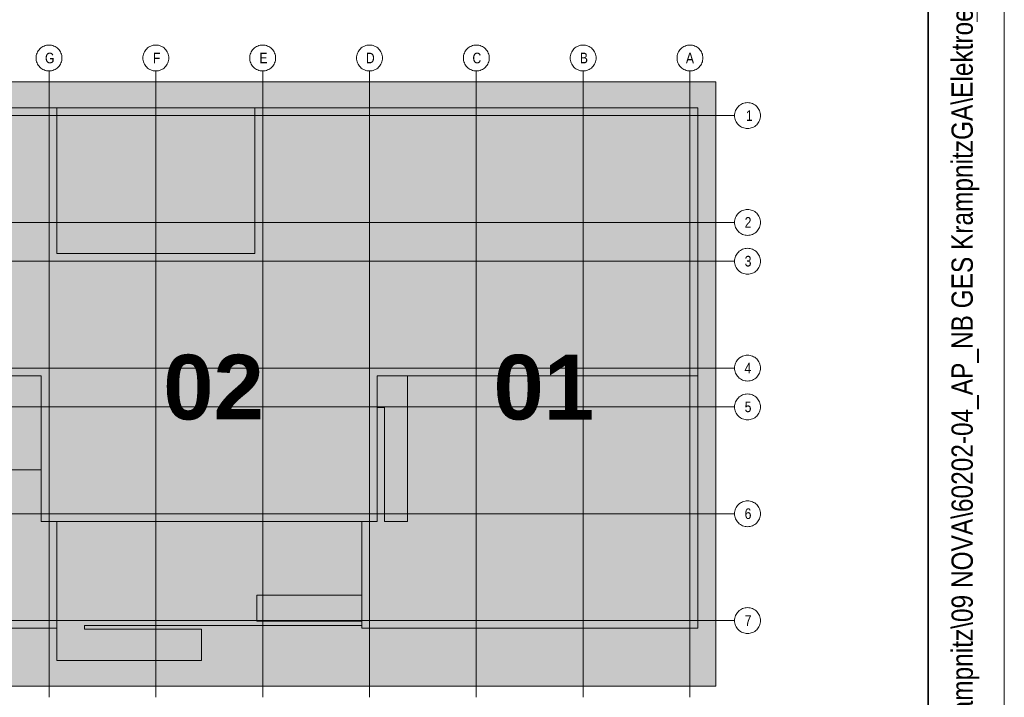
# Model space of a CAD drawing. Extents: x -500 to 300, y 62 to 1162.
# Tile 32 of 256: x 236 to 300, y 239 to 284. Entities that reach past the tile are written whole.
import ezdxf
from ezdxf.lldxf.tags import DXFTag

# ---------------------------------------------------------------- set-up
doc = ezdxf.new("R2010")
doc.units = 0
for name, color, linetype, lineweight in [('iwb_Plankopf Linie', 7, 'Continuous', 13), ('iwb_Plankopf Rahmen', 7, 'Continuous', 35), ('iwb_Plankopf Text', 7, 'Continuous', 18), ('PK_LP', 7, 'Continuous', 9), ('PK_LP_Achsen', 7, 'STRICHPUNKT2', 5)]:
    doc.layers.add(name, color=color, linetype=linetype, lineweight=lineweight)
for name, color, linetype, lineweight, true_color in [('PK_LP_T07', 6, 'Continuous', 9, 0xff00ff), ('PK_LP_T07_Rest', 9, 'Continuous', 9, 0x808080), ('PK_LP_Tennung', 9, 'Continuous', 18, 0x808080)]:
    doc.layers.add(name, color=color, linetype=linetype, lineweight=lineweight, true_color=true_color)
doc.styles.get("Standard").update_dxf_attribs({"font": 'ARIALN.TTF'})
tags = doc.linetypes.add('grob', pattern=[14, 3, -8, 3]).pattern_tags.tags
tags[8:9] = [DXFTag(74, 4), DXFTag(75, 0), DXFTag(340, '0'), DXFTag(46, 0.0), DXFTag(50, 0.0), DXFTag(44, 0.0), DXFTag(45, 0.0)]
tags[6:7] = [DXFTag(74, 4), DXFTag(75, 0), DXFTag(340, '0'), DXFTag(46, 0.0), DXFTag(50, 0.0), DXFTag(44, 0.0), DXFTag(45, 0.0)]
tags[4:5] = [DXFTag(74, 4), DXFTag(75, 0), DXFTag(340, '0'), DXFTag(46, 0.0), DXFTag(50, 0.0), DXFTag(44, 0.0), DXFTag(45, 0.0)]
tags = doc.linetypes.add('STRICHPUNKT2', pattern=[12.7, 6.35, -3.175, 0, -3.175]).pattern_tags.tags
tags[10:11] = [DXFTag(74, 4), DXFTag(75, 0), DXFTag(340, '0'), DXFTag(46, 0.0), DXFTag(50, 0.0), DXFTag(44, 0.0), DXFTag(45, 0.0)]
tags[8:9] = [DXFTag(74, 4), DXFTag(75, 0), DXFTag(340, '0'), DXFTag(46, 0.0), DXFTag(50, 0.0), DXFTag(44, 0.0), DXFTag(45, 0.0)]
tags[6:7] = [DXFTag(74, 4), DXFTag(75, 0), DXFTag(340, '0'), DXFTag(46, 0.0), DXFTag(50, 0.0), DXFTag(44, 0.0), DXFTag(45, 0.0)]
tags[4:5] = [DXFTag(74, 4), DXFTag(75, 0), DXFTag(340, '0'), DXFTag(46, 0.0), DXFTag(50, 0.0), DXFTag(44, 0.0), DXFTag(45, 0.0)]

# ---------------------------------------------------------------- blocks, each defined once
blk = doc.blocks.new('Blockreferenz-A06G93K58I')
at = {"layer": 'PK_LP', "linetype": 'grob', "lineweight": 5, "ltscale": 0.13}
for p, q in [((216.605, 279.685), (237.643, 279.685)), ((237.643, 279.685), (258.68, 279.685)), ((237.643, 240.014), (237.643, 279.685)), ((237.643, 279.685), (237.643, 240.014)), ((258.68, 279.685), (281.418, 279.685)), ((258.68, 240.014), (258.68, 279.685)), ((258.68, 279.685), (258.68, 240.014)), ((281.418, 279.685), (281.418, 240.014)), ((237.643, 240.014), (216.605, 240.014)), ((258.68, 240.014), (237.643, 240.014)), ((281.418, 240.014), (258.68, 240.014))]:
    blk.add_line(p, q, dxfattribs=at)
at = {"layer": 'PK_LP', "linetype": 'ByBlock', "lineweight": 13, "ltscale": 0.13}
for p, q in [((209.085, 277.985), (238.15, 277.985)), ((238.15, 277.985), (251.16, 277.985)), ((238.15, 268.423), (238.15, 277.985)), ((238.15, 277.985), (238.15, 268.423)), ((251.16, 277.985), (251.16, 268.423)), ((251.16, 268.423), (251.16, 277.985)), ((251.16, 277.985), (280.225, 277.985)), ((280.225, 277.985), (280.225, 260.395)), ((251.16, 268.423), (238.15, 268.423)), ((238.15, 268.423), (251.16, 268.423)), ((237.135, 260.395), (217.113, 260.395)), ((237.135, 250.833), (237.135, 260.395)), ((280.225, 260.395), (259.188, 260.395)), ((259.188, 260.395), (259.188, 250.833)), ((261.185, 260.395), (259.188, 260.395)), ((259.188, 260.395), (259.188, 258.319)), ((280.225, 260.395), (259.188, 260.395)), ((259.188, 260.395), (259.188, 250.833)), ((261.185, 250.833), (261.185, 260.395)), ((280.225, 243.82), (280.225, 260.395)), ((259.188, 258.319), (259.655, 258.319)), ((259.655, 258.319), (259.655, 250.833)), ((237.135, 254.222), (221.25, 254.222)), ((237.135, 250.833), (237.135, 254.222)), ((238.15, 250.833), (237.135, 250.833)), ((259.188, 250.833), (237.135, 250.833)), ((238.15, 250.833), (238.15, 241.714)), ((258.173, 250.833), (238.15, 250.833)), ((238.15, 243.82), (238.15, 250.833)), ((258.173, 243.996), (258.173, 250.833)), ((259.188, 250.833), (258.173, 250.833)), ((258.173, 250.833), (258.173, 245.994)), ((259.655, 250.833), (261.185, 250.833)), ((251.288, 245.994), (251.288, 244.294)), ((258.173, 245.994), (251.288, 245.994)), ((216.098, 243.82), (238.15, 243.82)), ((239.976, 243.754), (239.976, 243.996)), ((239.976, 243.996), (258.173, 243.996)), ((247.66, 243.754), (239.976, 243.754)), ((247.66, 241.714), (247.66, 243.754)), ((251.288, 244.294), (258.173, 244.294)), ((258.173, 244.294), (258.173, 243.82)), ((258.173, 243.82), (280.225, 243.82)), ((238.15, 241.714), (247.66, 241.714))]:
    blk.add_line(p, q, dxfattribs=at)
at = {"layer": 'PK_LP_Achsen', "linetype": 'ByBlock', "ltscale": 0.13}
for p, q in [((236.986, 281.797), (237.042, 281.859)), ((237.042, 281.859), (237.103, 281.915)), ((237.103, 281.915), (237.17, 281.964)), ((237.17, 281.964), (237.242, 282.007)), ((237.242, 282.007), (237.317, 282.043)), ((237.317, 282.043), (237.396, 282.071)), ((237.396, 282.071), (237.477, 282.091)), ((237.477, 282.091), (237.559, 282.103)), ((237.559, 282.103), (237.643, 282.108)), ((237.643, 282.108), (237.726, 282.103)), ((237.726, 282.103), (237.809, 282.091)), ((237.809, 282.091), (237.889, 282.071)), ((237.889, 282.071), (237.968, 282.043)), ((237.968, 282.043), (238.043, 282.007)), ((238.043, 282.007), (238.115, 281.964)), ((238.115, 281.964), (238.182, 281.915)), ((238.182, 281.915), (238.244, 281.859)), ((238.244, 281.859), (238.3, 281.797)), ((243.998, 281.797), (244.054, 281.859)), ((244.054, 281.859), (244.116, 281.915)), ((244.116, 281.915), (244.183, 281.964)), ((244.183, 281.964), (244.255, 282.007)), ((244.255, 282.007), (244.33, 282.043)), ((244.33, 282.043), (244.408, 282.071)), ((244.408, 282.071), (244.489, 282.091)), ((244.489, 282.091), (244.572, 282.103)), ((244.572, 282.103), (244.655, 282.108)), ((244.655, 282.108), (244.739, 282.103)), ((244.739, 282.103), (244.821, 282.091)), ((244.821, 282.091), (244.902, 282.071)), ((244.902, 282.071), (244.98, 282.043)), ((244.98, 282.043), (245.056, 282.007)), ((245.056, 282.007), (245.127, 281.964)), ((245.127, 281.964), (245.194, 281.915)), ((245.194, 281.915), (245.256, 281.859)), ((245.256, 281.859), (245.312, 281.797)), ((251.011, 281.797), (251.067, 281.859)), ((251.067, 281.859), (251.128, 281.915)), ((251.128, 281.915), (251.195, 281.964)), ((251.195, 281.964), (251.267, 282.007)), ((251.267, 282.007), (251.342, 282.043)), ((251.342, 282.043), (251.421, 282.071)), ((251.421, 282.071), (251.502, 282.091)), ((251.502, 282.091), (251.584, 282.103)), ((251.584, 282.103), (251.668, 282.108)), ((251.668, 282.108), (251.751, 282.103)), ((251.751, 282.103), (251.834, 282.091)), ((251.834, 282.091), (251.914, 282.071)), ((251.914, 282.071), (251.993, 282.043)), ((251.993, 282.043), (252.068, 282.007)), ((252.068, 282.007), (252.14, 281.964)), ((252.14, 281.964), (252.207, 281.915)), ((252.207, 281.915), (252.269, 281.859)), ((252.269, 281.859), (252.325, 281.797)), ((258.023, 281.797), (258.079, 281.859)), ((258.079, 281.859), (258.141, 281.915)), ((258.141, 281.915), (258.208, 281.964)), ((258.208, 281.964), (258.28, 282.007)), ((258.28, 282.007), (258.355, 282.043)), ((258.355, 282.043), (258.433, 282.071)), ((258.433, 282.071), (258.514, 282.091)), ((258.514, 282.091), (258.597, 282.103)), ((258.597, 282.103), (258.68, 282.108)), ((258.68, 282.108), (258.764, 282.103)), ((258.764, 282.103), (258.846, 282.091)), ((258.846, 282.091), (258.927, 282.071)), ((258.927, 282.071), (259.005, 282.043)), ((259.005, 282.043), (259.081, 282.007)), ((259.081, 282.007), (259.152, 281.964)), ((259.152, 281.964), (259.219, 281.915)), ((259.219, 281.915), (259.281, 281.859)), ((259.281, 281.859), (259.337, 281.797)), ((265.036, 281.797), (265.092, 281.859)), ((265.092, 281.859), (265.153, 281.915)), ((265.153, 281.915), (265.22, 281.964)), ((265.22, 281.964), (265.292, 282.007)), ((265.292, 282.007), (265.367, 282.043)), ((265.367, 282.043), (265.446, 282.071)), ((265.446, 282.071), (265.527, 282.091)), ((265.527, 282.091), (265.609, 282.103)), ((265.609, 282.103), (265.693, 282.108)), ((265.693, 282.108), (265.776, 282.103)), ((265.776, 282.103), (265.859, 282.091)), ((265.859, 282.091), (265.939, 282.071)), ((265.939, 282.071), (266.018, 282.043)), ((266.018, 282.043), (266.093, 282.007)), ((266.093, 282.007), (266.165, 281.964)), ((266.165, 281.964), (266.232, 281.915)), ((266.232, 281.915), (266.294, 281.859)), ((266.294, 281.859), (266.35, 281.797)), ((272.048, 281.797), (272.104, 281.859)), ((272.104, 281.859), (272.166, 281.915)), ((272.166, 281.915), (272.233, 281.964)), ((272.233, 281.964), (272.305, 282.007)), ((272.305, 282.007), (272.38, 282.043)), ((272.38, 282.043), (272.458, 282.071)), ((272.458, 282.071), (272.539, 282.091)), ((272.539, 282.091), (272.622, 282.103)), ((272.622, 282.103), (272.705, 282.108)), ((272.705, 282.108), (272.789, 282.103)), ((272.789, 282.103), (272.871, 282.091)), ((272.871, 282.091), (272.952, 282.071)), ((272.952, 282.071), (273.03, 282.043)), ((273.03, 282.043), (273.106, 282.007)), ((273.106, 282.007), (273.177, 281.964)), ((273.177, 281.964), (273.244, 281.915)), ((273.244, 281.915), (273.306, 281.859)), ((273.306, 281.859), (273.362, 281.797)), ((279.061, 281.797), (279.117, 281.859)), ((279.117, 281.859), (279.178, 281.915)), ((279.178, 281.915), (279.245, 281.964)), ((279.245, 281.964), (279.317, 282.007)), ((279.317, 282.007), (279.392, 282.043)), ((279.392, 282.043), (279.471, 282.071)), ((279.471, 282.071), (279.552, 282.091)), ((279.552, 282.091), (279.634, 282.103)), ((279.634, 282.103), (279.718, 282.108)), ((279.718, 282.108), (279.801, 282.103)), ((279.801, 282.103), (279.884, 282.091)), ((279.884, 282.091), (279.964, 282.071)), ((279.964, 282.071), (280.043, 282.043)), ((280.043, 282.043), (280.118, 282.007)), ((280.118, 282.007), (280.19, 281.964)), ((280.19, 281.964), (280.257, 281.915)), ((280.257, 281.915), (280.319, 281.859)), ((280.319, 281.859), (280.375, 281.797)), ((236.793, 281.258), (236.797, 281.341)), ((236.797, 281.174), (236.793, 281.258)), ((236.797, 281.341), (236.809, 281.423)), ((236.809, 281.092), (236.797, 281.174)), ((236.809, 281.423), (236.829, 281.504)), ((236.829, 281.504), (236.857, 281.583)), ((236.857, 281.583), (236.893, 281.658)), ((236.893, 281.658), (236.936, 281.73)), ((236.936, 281.73), (236.986, 281.797)), ((238.3, 281.797), (238.349, 281.73)), ((238.349, 281.73), (238.392, 281.658)), ((238.392, 281.658), (238.428, 281.583)), ((238.428, 281.583), (238.456, 281.504)), ((238.456, 281.504), (238.476, 281.423)), ((238.476, 281.423), (238.489, 281.341)), ((238.489, 281.174), (238.476, 281.092)), ((238.489, 281.341), (238.493, 281.258)), ((238.493, 281.258), (238.489, 281.174)), ((243.805, 281.258), (243.809, 281.341)), ((243.809, 281.174), (243.805, 281.258)), ((243.809, 281.341), (243.822, 281.423)), ((243.822, 281.092), (243.809, 281.174)), ((243.822, 281.423), (243.842, 281.504)), ((243.842, 281.504), (243.87, 281.583)), ((243.87, 281.583), (243.906, 281.658)), ((243.906, 281.658), (243.948, 281.73)), ((243.948, 281.73), (243.998, 281.797)), ((245.312, 281.797), (245.362, 281.73)), ((245.362, 281.73), (245.405, 281.658)), ((245.405, 281.658), (245.44, 281.583)), ((245.44, 281.583), (245.469, 281.504)), ((245.469, 281.504), (245.489, 281.423)), ((245.489, 281.423), (245.501, 281.341)), ((245.501, 281.174), (245.489, 281.092)), ((245.501, 281.341), (245.505, 281.258)), ((245.505, 281.258), (245.501, 281.174)), ((250.818, 281.258), (250.822, 281.341)), ((250.822, 281.174), (250.818, 281.258)), ((250.822, 281.341), (250.834, 281.423)), ((250.834, 281.092), (250.822, 281.174)), ((250.834, 281.423), (250.854, 281.504)), ((250.854, 281.504), (250.882, 281.583)), ((250.882, 281.583), (250.918, 281.658)), ((250.918, 281.658), (250.961, 281.73)), ((250.961, 281.73), (251.011, 281.797)), ((252.325, 281.797), (252.374, 281.73)), ((252.374, 281.73), (252.417, 281.658)), ((252.417, 281.658), (252.453, 281.583)), ((252.453, 281.583), (252.481, 281.504)), ((252.481, 281.504), (252.501, 281.423)), ((252.501, 281.423), (252.514, 281.341)), ((252.514, 281.174), (252.501, 281.092)), ((252.514, 281.341), (252.518, 281.258)), ((252.518, 281.258), (252.514, 281.174)), ((257.83, 281.258), (257.834, 281.341)), ((257.834, 281.174), (257.83, 281.258)), ((257.834, 281.341), (257.847, 281.423)), ((257.847, 281.092), (257.834, 281.174)), ((257.847, 281.423), (257.867, 281.504)), ((257.867, 281.504), (257.895, 281.583)), ((257.895, 281.583), (257.931, 281.658)), ((257.931, 281.658), (257.973, 281.73)), ((257.973, 281.73), (258.023, 281.797)), ((259.337, 281.797), (259.387, 281.73)), ((259.387, 281.73), (259.43, 281.658)), ((259.43, 281.658), (259.465, 281.583)), ((259.465, 281.583), (259.494, 281.504)), ((259.494, 281.504), (259.514, 281.423)), ((259.514, 281.423), (259.526, 281.341)), ((259.526, 281.174), (259.514, 281.092)), ((259.526, 281.341), (259.53, 281.258)), ((259.53, 281.258), (259.526, 281.174)), ((264.843, 281.258), (264.847, 281.341)), ((264.847, 281.174), (264.843, 281.258)), ((264.847, 281.341), (264.859, 281.423)), ((264.859, 281.092), (264.847, 281.174)), ((264.859, 281.423), (264.879, 281.504)), ((264.879, 281.504), (264.907, 281.583)), ((264.907, 281.583), (264.943, 281.658)), ((264.943, 281.658), (264.986, 281.73)), ((264.986, 281.73), (265.036, 281.797)), ((266.35, 281.797), (266.399, 281.73)), ((266.399, 281.73), (266.442, 281.658)), ((266.442, 281.658), (266.478, 281.583)), ((266.478, 281.583), (266.506, 281.504)), ((266.506, 281.504), (266.526, 281.423)), ((266.526, 281.423), (266.539, 281.341)), ((266.539, 281.174), (266.526, 281.092)), ((266.539, 281.341), (266.543, 281.258)), ((266.543, 281.258), (266.539, 281.174)), ((271.855, 281.258), (271.859, 281.341)), ((271.859, 281.174), (271.855, 281.258)), ((271.859, 281.341), (271.872, 281.423)), ((271.872, 281.092), (271.859, 281.174)), ((271.872, 281.423), (271.892, 281.504)), ((271.892, 281.504), (271.92, 281.583)), ((271.92, 281.583), (271.956, 281.658)), ((271.956, 281.658), (271.998, 281.73)), ((271.998, 281.73), (272.048, 281.797)), ((273.362, 281.797), (273.412, 281.73)), ((273.412, 281.73), (273.455, 281.658)), ((273.455, 281.658), (273.49, 281.583)), ((273.49, 281.583), (273.519, 281.504)), ((273.519, 281.504), (273.539, 281.423)), ((273.539, 281.423), (273.551, 281.341)), ((273.551, 281.174), (273.539, 281.092)), ((273.551, 281.341), (273.555, 281.258)), ((273.555, 281.258), (273.551, 281.174)), ((278.868, 281.258), (278.872, 281.341)), ((278.872, 281.174), (278.868, 281.258)), ((278.872, 281.341), (278.884, 281.423)), ((278.884, 281.092), (278.872, 281.174)), ((278.884, 281.423), (278.904, 281.504)), ((278.904, 281.504), (278.932, 281.583)), ((278.932, 281.583), (278.968, 281.658)), ((278.968, 281.658), (279.011, 281.73)), ((279.011, 281.73), (279.061, 281.797)), ((280.375, 281.797), (280.424, 281.73)), ((280.424, 281.73), (280.467, 281.658)), ((280.467, 281.658), (280.503, 281.583)), ((280.503, 281.583), (280.531, 281.504)), ((280.531, 281.504), (280.551, 281.423)), ((280.551, 281.423), (280.564, 281.341)), ((280.564, 281.174), (280.551, 281.092)), ((280.564, 281.341), (280.568, 281.258)), ((280.568, 281.258), (280.564, 281.174)), ((236.829, 281.011), (236.809, 281.092)), ((236.857, 280.932), (236.829, 281.011)), ((236.893, 280.857), (236.857, 280.932)), ((236.936, 280.785), (236.893, 280.857)), ((236.986, 280.718), (236.936, 280.785)), ((237.042, 280.656), (236.986, 280.718)), ((237.103, 280.6), (237.042, 280.656)), ((237.17, 280.551), (237.103, 280.6)), ((237.242, 280.508), (237.17, 280.551)), ((238.115, 280.551), (238.043, 280.508)), ((238.182, 280.6), (238.115, 280.551)), ((238.244, 280.656), (238.182, 280.6)), ((238.3, 280.718), (238.244, 280.656)), ((238.349, 280.785), (238.3, 280.718)), ((238.392, 280.857), (238.349, 280.785)), ((238.428, 280.932), (238.392, 280.857)), ((238.456, 281.011), (238.428, 280.932)), ((238.476, 281.092), (238.456, 281.011)), ((243.842, 281.011), (243.822, 281.092)), ((243.87, 280.932), (243.842, 281.011)), ((243.906, 280.857), (243.87, 280.932)), ((243.948, 280.785), (243.906, 280.857)), ((243.998, 280.718), (243.948, 280.785)), ((244.054, 280.656), (243.998, 280.718)), ((244.116, 280.6), (244.054, 280.656)), ((244.183, 280.551), (244.116, 280.6)), ((244.255, 280.508), (244.183, 280.551)), ((245.127, 280.551), (245.056, 280.508)), ((245.194, 280.6), (245.127, 280.551)), ((245.256, 280.656), (245.194, 280.6)), ((245.312, 280.718), (245.256, 280.656)), ((245.362, 280.785), (245.312, 280.718)), ((245.405, 280.857), (245.362, 280.785)), ((245.44, 280.932), (245.405, 280.857)), ((245.469, 281.011), (245.44, 280.932)), ((245.489, 281.092), (245.469, 281.011)), ((250.854, 281.011), (250.834, 281.092)), ((250.882, 280.932), (250.854, 281.011)), ((250.918, 280.857), (250.882, 280.932)), ((250.961, 280.785), (250.918, 280.857)), ((251.011, 280.718), (250.961, 280.785)), ((251.067, 280.656), (251.011, 280.718)), ((251.128, 280.6), (251.067, 280.656)), ((251.195, 280.551), (251.128, 280.6)), ((251.267, 280.508), (251.195, 280.551)), ((252.14, 280.551), (252.068, 280.508)), ((252.207, 280.6), (252.14, 280.551)), ((252.269, 280.656), (252.207, 280.6)), ((252.325, 280.718), (252.269, 280.656)), ((252.374, 280.785), (252.325, 280.718)), ((252.417, 280.857), (252.374, 280.785)), ((252.453, 280.932), (252.417, 280.857)), ((252.481, 281.011), (252.453, 280.932)), ((252.501, 281.092), (252.481, 281.011)), ((257.867, 281.011), (257.847, 281.092)), ((257.895, 280.932), (257.867, 281.011)), ((257.931, 280.857), (257.895, 280.932)), ((257.973, 280.785), (257.931, 280.857)), ((258.023, 280.718), (257.973, 280.785)), ((258.079, 280.656), (258.023, 280.718)), ((258.141, 280.6), (258.079, 280.656)), ((258.208, 280.551), (258.141, 280.6)), ((258.28, 280.508), (258.208, 280.551)), ((259.152, 280.551), (259.081, 280.508)), ((259.219, 280.6), (259.152, 280.551)), ((259.281, 280.656), (259.219, 280.6)), ((259.337, 280.718), (259.281, 280.656)), ((259.387, 280.785), (259.337, 280.718)), ((259.43, 280.857), (259.387, 280.785)), ((259.465, 280.932), (259.43, 280.857)), ((259.494, 281.011), (259.465, 280.932)), ((259.514, 281.092), (259.494, 281.011)), ((264.879, 281.011), (264.859, 281.092)), ((264.907, 280.932), (264.879, 281.011)), ((264.943, 280.857), (264.907, 280.932)), ((264.986, 280.785), (264.943, 280.857)), ((265.036, 280.718), (264.986, 280.785)), ((265.092, 280.656), (265.036, 280.718)), ((265.153, 280.6), (265.092, 280.656)), ((265.22, 280.551), (265.153, 280.6)), ((265.292, 280.508), (265.22, 280.551)), ((266.165, 280.551), (266.093, 280.508)), ((266.232, 280.6), (266.165, 280.551)), ((266.294, 280.656), (266.232, 280.6)), ((266.35, 280.718), (266.294, 280.656)), ((266.399, 280.785), (266.35, 280.718)), ((266.442, 280.857), (266.399, 280.785)), ((266.478, 280.932), (266.442, 280.857)), ((266.506, 281.011), (266.478, 280.932)), ((266.526, 281.092), (266.506, 281.011)), ((271.892, 281.011), (271.872, 281.092)), ((271.92, 280.932), (271.892, 281.011)), ((271.956, 280.857), (271.92, 280.932)), ((271.998, 280.785), (271.956, 280.857)), ((272.048, 280.718), (271.998, 280.785)), ((272.104, 280.656), (272.048, 280.718)), ((272.166, 280.6), (272.104, 280.656)), ((272.233, 280.551), (272.166, 280.6)), ((272.305, 280.508), (272.233, 280.551)), ((273.177, 280.551), (273.106, 280.508)), ((273.244, 280.6), (273.177, 280.551)), ((273.306, 280.656), (273.244, 280.6)), ((273.362, 280.718), (273.306, 280.656)), ((273.412, 280.785), (273.362, 280.718)), ((273.455, 280.857), (273.412, 280.785)), ((273.49, 280.932), (273.455, 280.857)), ((273.519, 281.011), (273.49, 280.932)), ((273.539, 281.092), (273.519, 281.011)), ((278.904, 281.011), (278.884, 281.092)), ((278.932, 280.932), (278.904, 281.011)), ((278.968, 280.857), (278.932, 280.932)), ((279.011, 280.785), (278.968, 280.857)), ((279.061, 280.718), (279.011, 280.785)), ((279.117, 280.656), (279.061, 280.718)), ((279.178, 280.6), (279.117, 280.656)), ((279.245, 280.551), (279.178, 280.6)), ((279.317, 280.508), (279.245, 280.551)), ((280.19, 280.551), (280.118, 280.508)), ((280.257, 280.6), (280.19, 280.551)), ((280.319, 280.656), (280.257, 280.6)), ((280.375, 280.718), (280.319, 280.656)), ((280.424, 280.785), (280.375, 280.718)), ((280.467, 280.857), (280.424, 280.785)), ((280.503, 280.932), (280.467, 280.857)), ((280.531, 281.011), (280.503, 280.932)), ((280.551, 281.092), (280.531, 281.011)), ((237.317, 280.472), (237.242, 280.508)), ((237.396, 280.444), (237.317, 280.472)), ((237.477, 280.424), (237.396, 280.444)), ((237.559, 280.412), (237.477, 280.424)), ((237.643, 280.408), (237.559, 280.412)), ((237.726, 280.412), (237.643, 280.408)), ((237.809, 280.424), (237.726, 280.412)), ((237.889, 280.444), (237.809, 280.424)), ((237.968, 280.472), (237.889, 280.444)), ((238.043, 280.508), (237.968, 280.472)), ((244.33, 280.472), (244.255, 280.508)), ((244.408, 280.444), (244.33, 280.472)), ((244.489, 280.424), (244.408, 280.444)), ((244.572, 280.412), (244.489, 280.424)), ((244.655, 280.408), (244.572, 280.412)), ((244.739, 280.412), (244.655, 280.408)), ((244.821, 280.424), (244.739, 280.412)), ((244.902, 280.444), (244.821, 280.424)), ((244.98, 280.472), (244.902, 280.444)), ((245.056, 280.508), (244.98, 280.472)), ((251.342, 280.472), (251.267, 280.508)), ((251.421, 280.444), (251.342, 280.472)), ((251.502, 280.424), (251.421, 280.444)), ((251.584, 280.412), (251.502, 280.424)), ((251.668, 280.408), (251.584, 280.412)), ((251.751, 280.412), (251.668, 280.408)), ((251.834, 280.424), (251.751, 280.412)), ((251.914, 280.444), (251.834, 280.424)), ((251.993, 280.472), (251.914, 280.444)), ((252.068, 280.508), (251.993, 280.472)), ((258.355, 280.472), (258.28, 280.508)), ((258.433, 280.444), (258.355, 280.472)), ((258.514, 280.424), (258.433, 280.444)), ((258.597, 280.412), (258.514, 280.424)), ((258.68, 280.408), (258.597, 280.412)), ((258.764, 280.412), (258.68, 280.408)), ((258.846, 280.424), (258.764, 280.412)), ((258.927, 280.444), (258.846, 280.424)), ((259.005, 280.472), (258.927, 280.444)), ((259.081, 280.508), (259.005, 280.472)), ((265.367, 280.472), (265.292, 280.508)), ((265.446, 280.444), (265.367, 280.472)), ((265.527, 280.424), (265.446, 280.444)), ((265.609, 280.412), (265.527, 280.424)), ((265.693, 280.408), (265.609, 280.412)), ((265.776, 280.412), (265.693, 280.408)), ((265.859, 280.424), (265.776, 280.412)), ((265.939, 280.444), (265.859, 280.424)), ((266.018, 280.472), (265.939, 280.444)), ((266.093, 280.508), (266.018, 280.472)), ((272.38, 280.472), (272.305, 280.508)), ((272.458, 280.444), (272.38, 280.472)), ((272.539, 280.424), (272.458, 280.444)), ((272.622, 280.412), (272.539, 280.424)), ((272.705, 280.408), (272.622, 280.412)), ((272.789, 280.412), (272.705, 280.408)), ((272.871, 280.424), (272.789, 280.412)), ((272.952, 280.444), (272.871, 280.424)), ((273.03, 280.472), (272.952, 280.444)), ((273.106, 280.508), (273.03, 280.472)), ((279.392, 280.472), (279.317, 280.508)), ((279.471, 280.444), (279.392, 280.472)), ((279.552, 280.424), (279.471, 280.444)), ((279.634, 280.412), (279.552, 280.424)), ((279.718, 280.408), (279.634, 280.412)), ((279.801, 280.412), (279.718, 280.408)), ((279.884, 280.424), (279.801, 280.412)), ((279.964, 280.444), (279.884, 280.424)), ((280.043, 280.472), (279.964, 280.444)), ((280.118, 280.508), (280.043, 280.472)), ((282.748, 277.878), (282.791, 277.95)), ((282.791, 277.95), (282.841, 278.017)), ((282.841, 278.017), (282.897, 278.079)), ((282.897, 278.079), (282.958, 278.135)), ((282.958, 278.135), (283.025, 278.184)), ((283.025, 278.184), (283.097, 278.227)), ((283.097, 278.227), (283.172, 278.263)), ((283.172, 278.263), (283.251, 278.291)), ((283.251, 278.291), (283.332, 278.311)), ((283.332, 278.311), (283.414, 278.323)), ((283.414, 278.323), (283.498, 278.328)), ((283.498, 278.328), (283.581, 278.323)), ((283.581, 278.323), (283.663, 278.311)), ((283.663, 278.311), (283.744, 278.291)), ((283.744, 278.291), (283.823, 278.263)), ((283.823, 278.263), (283.898, 278.227)), ((283.898, 278.227), (283.97, 278.184)), ((283.97, 278.184), (284.037, 278.135)), ((284.037, 278.135), (284.099, 278.079)), ((284.099, 278.079), (284.155, 278.017)), ((284.155, 278.017), (284.204, 277.95)), ((284.204, 277.95), (284.247, 277.878)), ((282.648, 277.478), (282.652, 277.561)), ((282.652, 277.394), (282.648, 277.478)), ((282.652, 277.561), (282.664, 277.643)), ((282.664, 277.312), (282.652, 277.394)), ((282.664, 277.643), (282.684, 277.724)), ((282.684, 277.231), (282.664, 277.312)), ((282.684, 277.724), (282.712, 277.803)), ((282.712, 277.803), (282.748, 277.878)), ((284.247, 277.878), (284.283, 277.803)), ((284.283, 277.803), (284.311, 277.724)), ((284.311, 277.724), (284.331, 277.643)), ((284.331, 277.312), (284.311, 277.231)), ((284.331, 277.643), (284.344, 277.561)), ((284.344, 277.394), (284.331, 277.312)), ((284.344, 277.561), (284.348, 277.478)), ((284.348, 277.478), (284.344, 277.394)), ((282.712, 277.152), (282.684, 277.231)), ((282.748, 277.077), (282.712, 277.152)), ((282.791, 277.005), (282.748, 277.077)), ((282.841, 276.938), (282.791, 277.005)), ((282.897, 276.877), (282.841, 276.938)), ((282.958, 276.82), (282.897, 276.877)), ((283.025, 276.771), (282.958, 276.82)), ((283.097, 276.728), (283.025, 276.771)), ((283.172, 276.692), (283.097, 276.728)), ((283.251, 276.664), (283.172, 276.692)), ((283.332, 276.644), (283.251, 276.664)), ((283.414, 276.632), (283.332, 276.644)), ((283.663, 276.644), (283.581, 276.632)), ((283.744, 276.664), (283.663, 276.644)), ((283.823, 276.692), (283.744, 276.664)), ((283.898, 276.728), (283.823, 276.692)), ((283.97, 276.771), (283.898, 276.728)), ((284.037, 276.82), (283.97, 276.771)), ((284.099, 276.877), (284.037, 276.82)), ((284.155, 276.938), (284.099, 276.877)), ((284.204, 277.005), (284.155, 276.938)), ((284.247, 277.077), (284.204, 277.005)), ((284.283, 277.152), (284.247, 277.077)), ((284.311, 277.231), (284.283, 277.152)), ((283.498, 276.628), (283.414, 276.632)), ((283.581, 276.632), (283.498, 276.628)), ((282.712, 270.79), (282.748, 270.866)), ((282.748, 270.866), (282.791, 270.937)), ((282.791, 270.937), (282.841, 271.004)), ((282.841, 271.004), (282.897, 271.066)), ((282.897, 271.066), (282.958, 271.122)), ((282.958, 271.122), (283.025, 271.172)), ((283.025, 271.172), (283.097, 271.215)), ((283.097, 271.215), (283.172, 271.25)), ((283.172, 271.25), (283.251, 271.278)), ((283.251, 271.278), (283.332, 271.299)), ((283.332, 271.299), (283.414, 271.311)), ((283.414, 271.311), (283.498, 271.315)), ((283.498, 271.315), (283.581, 271.311)), ((283.581, 271.311), (283.663, 271.299)), ((283.663, 271.299), (283.744, 271.278)), ((283.744, 271.278), (283.823, 271.25)), ((283.823, 271.25), (283.898, 271.215)), ((283.898, 271.215), (283.97, 271.172)), ((283.97, 271.172), (284.037, 271.122)), ((284.037, 271.122), (284.099, 271.066)), ((284.099, 271.066), (284.155, 271.004)), ((284.155, 271.004), (284.204, 270.937)), ((284.204, 270.937), (284.247, 270.866)), ((284.247, 270.866), (284.283, 270.79)), ((282.648, 270.465), (282.652, 270.548)), ((282.652, 270.382), (282.648, 270.465)), ((282.652, 270.548), (282.664, 270.631)), ((282.664, 270.299), (282.652, 270.382)), ((282.664, 270.631), (282.684, 270.712)), ((282.684, 270.218), (282.664, 270.299)), ((282.684, 270.712), (282.712, 270.79)), ((282.712, 270.14), (282.684, 270.218)), ((284.283, 270.79), (284.311, 270.712)), ((284.311, 270.218), (284.283, 270.14)), ((284.311, 270.712), (284.331, 270.631)), ((284.331, 270.299), (284.311, 270.218)), ((284.331, 270.631), (284.344, 270.548)), ((284.344, 270.382), (284.331, 270.299)), ((284.344, 270.548), (284.348, 270.465)), ((284.348, 270.465), (284.344, 270.382)), ((282.748, 270.064), (282.712, 270.14)), ((282.791, 269.993), (282.748, 270.064)), ((282.841, 269.926), (282.791, 269.993)), ((282.897, 269.864), (282.841, 269.926)), ((282.958, 269.808), (282.897, 269.864)), ((283.025, 269.758), (282.958, 269.808)), ((283.097, 269.715), (283.025, 269.758)), ((283.172, 269.68), (283.097, 269.715)), ((283.251, 269.652), (283.172, 269.68)), ((283.332, 269.631), (283.251, 269.652)), ((283.414, 269.619), (283.332, 269.631)), ((283.498, 269.615), (283.414, 269.619)), ((283.581, 269.619), (283.498, 269.615)), ((283.663, 269.631), (283.581, 269.619)), ((283.744, 269.652), (283.663, 269.631)), ((283.823, 269.68), (283.744, 269.652)), ((283.898, 269.715), (283.823, 269.68)), ((283.97, 269.758), (283.898, 269.715)), ((284.037, 269.808), (283.97, 269.758)), ((284.099, 269.864), (284.037, 269.808)), ((284.155, 269.926), (284.099, 269.864)), ((284.204, 269.993), (284.155, 269.926)), ((284.247, 270.064), (284.204, 269.993)), ((284.283, 270.14), (284.247, 270.064)), ((282.684, 268.162), (282.712, 268.24)), ((282.712, 268.24), (282.748, 268.316)), ((282.748, 268.316), (282.791, 268.387)), ((282.791, 268.387), (282.841, 268.454)), ((282.841, 268.454), (282.897, 268.516)), ((282.897, 268.516), (282.958, 268.572)), ((282.958, 268.572), (283.025, 268.622)), ((283.025, 268.622), (283.097, 268.665)), ((283.097, 268.665), (283.172, 268.7)), ((283.172, 268.7), (283.251, 268.728)), ((283.251, 268.728), (283.332, 268.749)), ((283.332, 268.749), (283.414, 268.761)), ((283.414, 268.761), (283.498, 268.765)), ((283.498, 268.765), (283.581, 268.761)), ((283.581, 268.761), (283.663, 268.749)), ((283.663, 268.749), (283.744, 268.728)), ((283.744, 268.728), (283.823, 268.7)), ((283.823, 268.7), (283.898, 268.665)), ((283.898, 268.665), (283.97, 268.622)), ((283.97, 268.622), (284.037, 268.572)), ((284.037, 268.572), (284.099, 268.516)), ((284.099, 268.516), (284.155, 268.454)), ((284.155, 268.454), (284.204, 268.387)), ((284.204, 268.387), (284.247, 268.316)), ((284.247, 268.316), (284.283, 268.24)), ((284.283, 268.24), (284.311, 268.162)), ((282.648, 267.915), (282.652, 267.998)), ((282.652, 267.832), (282.648, 267.915)), ((282.652, 267.998), (282.664, 268.081)), ((282.664, 267.749), (282.652, 267.832)), ((282.664, 268.081), (282.684, 268.162)), ((282.684, 267.668), (282.664, 267.749)), ((282.712, 267.59), (282.684, 267.668)), ((284.311, 267.668), (284.283, 267.59)), ((284.311, 268.162), (284.331, 268.081)), ((284.331, 267.749), (284.311, 267.668)), ((284.331, 268.081), (284.344, 267.998)), ((284.344, 267.832), (284.331, 267.749)), ((284.344, 267.998), (284.348, 267.915)), ((284.348, 267.915), (284.344, 267.832)), ((282.748, 267.514), (282.712, 267.59)), ((282.791, 267.443), (282.748, 267.514)), ((282.841, 267.376), (282.791, 267.443)), ((282.897, 267.314), (282.841, 267.376)), ((282.958, 267.258), (282.897, 267.314)), ((283.025, 267.208), (282.958, 267.258)), ((283.097, 267.165), (283.025, 267.208)), ((283.172, 267.13), (283.097, 267.165)), ((283.251, 267.102), (283.172, 267.13)), ((283.332, 267.081), (283.251, 267.102)), ((283.414, 267.069), (283.332, 267.081)), ((283.498, 267.065), (283.414, 267.069)), ((283.581, 267.069), (283.498, 267.065)), ((283.663, 267.081), (283.581, 267.069)), ((283.744, 267.102), (283.663, 267.081)), ((283.823, 267.13), (283.744, 267.102)), ((283.898, 267.165), (283.823, 267.13)), ((283.97, 267.208), (283.898, 267.165)), ((284.037, 267.258), (283.97, 267.208)), ((284.099, 267.314), (284.037, 267.258)), ((284.155, 267.376), (284.099, 267.314)), ((284.204, 267.443), (284.155, 267.376)), ((284.247, 267.514), (284.204, 267.443)), ((284.283, 267.59), (284.247, 267.514)), ((282.664, 261.068), (282.684, 261.149)), ((282.684, 261.149), (282.712, 261.228)), ((282.712, 261.228), (282.748, 261.303)), ((282.748, 261.303), (282.791, 261.375)), ((282.791, 261.375), (282.841, 261.442)), ((282.841, 261.442), (282.897, 261.504)), ((282.897, 261.504), (282.958, 261.56)), ((282.958, 261.56), (283.025, 261.609)), ((283.025, 261.609), (283.097, 261.652)), ((283.097, 261.652), (283.172, 261.688)), ((283.172, 261.688), (283.251, 261.716)), ((283.251, 261.716), (283.332, 261.736)), ((283.332, 261.736), (283.414, 261.748)), ((283.414, 261.748), (283.498, 261.753)), ((283.498, 261.753), (283.581, 261.748)), ((283.581, 261.748), (283.663, 261.736)), ((283.663, 261.736), (283.744, 261.716)), ((283.744, 261.716), (283.823, 261.688)), ((283.823, 261.688), (283.898, 261.652)), ((283.898, 261.652), (283.97, 261.609)), ((283.97, 261.609), (284.037, 261.56)), ((284.037, 261.56), (284.099, 261.504)), ((284.099, 261.504), (284.155, 261.442)), ((284.155, 261.442), (284.204, 261.375)), ((284.204, 261.375), (284.247, 261.303)), ((284.247, 261.303), (284.283, 261.228)), ((284.283, 261.228), (284.311, 261.149)), ((284.311, 261.149), (284.331, 261.068)), ((282.648, 260.903), (282.652, 260.986)), ((282.652, 260.819), (282.648, 260.903)), ((282.652, 260.986), (282.664, 261.068)), ((282.664, 260.737), (282.652, 260.819)), ((282.684, 260.656), (282.664, 260.737)), ((282.712, 260.577), (282.684, 260.656)), ((282.748, 260.502), (282.712, 260.577)), ((282.791, 260.43), (282.748, 260.502)), ((284.247, 260.502), (284.204, 260.43)), ((284.283, 260.577), (284.247, 260.502)), ((284.311, 260.656), (284.283, 260.577)), ((284.331, 260.737), (284.311, 260.656)), ((284.331, 261.068), (284.344, 260.986)), ((284.344, 260.819), (284.331, 260.737)), ((284.344, 260.986), (284.348, 260.903)), ((284.348, 260.903), (284.344, 260.819)), ((282.841, 260.363), (282.791, 260.43)), ((282.897, 260.302), (282.841, 260.363)), ((282.958, 260.245), (282.897, 260.302)), ((283.025, 260.196), (282.958, 260.245)), ((283.097, 260.153), (283.025, 260.196)), ((283.172, 260.117), (283.097, 260.153)), ((283.251, 260.089), (283.172, 260.117)), ((283.332, 260.069), (283.251, 260.089)), ((283.414, 260.057), (283.332, 260.069)), ((283.498, 260.053), (283.414, 260.057)), ((283.581, 260.057), (283.498, 260.053)), ((283.663, 260.069), (283.581, 260.057)), ((283.744, 260.089), (283.663, 260.069)), ((283.823, 260.117), (283.744, 260.089)), ((283.898, 260.153), (283.823, 260.117)), ((283.97, 260.196), (283.898, 260.153)), ((284.037, 260.245), (283.97, 260.196)), ((284.099, 260.302), (284.037, 260.245)), ((284.155, 260.363), (284.099, 260.302)), ((284.204, 260.43), (284.155, 260.363)), ((283.332, 259.186), (283.414, 259.198)), ((283.414, 259.198), (283.498, 259.203)), ((283.498, 259.203), (283.581, 259.198)), ((283.581, 259.198), (283.663, 259.186)), ((282.664, 258.518), (282.684, 258.599)), ((282.684, 258.599), (282.712, 258.678)), ((282.712, 258.678), (282.748, 258.753)), ((282.748, 258.753), (282.791, 258.825)), ((282.791, 258.825), (282.841, 258.892)), ((282.841, 258.892), (282.897, 258.954)), ((282.897, 258.954), (282.958, 259.01)), ((282.958, 259.01), (283.025, 259.059)), ((283.025, 259.059), (283.097, 259.102)), ((283.097, 259.102), (283.172, 259.138)), ((283.172, 259.138), (283.251, 259.166)), ((283.251, 259.166), (283.332, 259.186)), ((283.663, 259.186), (283.744, 259.166)), ((283.744, 259.166), (283.823, 259.138)), ((283.823, 259.138), (283.898, 259.102)), ((283.898, 259.102), (283.97, 259.059)), ((283.97, 259.059), (284.037, 259.01)), ((284.037, 259.01), (284.099, 258.954)), ((284.099, 258.954), (284.155, 258.892)), ((284.155, 258.892), (284.204, 258.825)), ((284.204, 258.825), (284.247, 258.753)), ((284.247, 258.753), (284.283, 258.678)), ((284.283, 258.678), (284.311, 258.599)), ((284.311, 258.599), (284.331, 258.518)), ((282.648, 258.353), (282.652, 258.436)), ((282.652, 258.269), (282.648, 258.353)), ((282.652, 258.436), (282.664, 258.518)), ((282.664, 258.187), (282.652, 258.269)), ((282.684, 258.106), (282.664, 258.187)), ((282.712, 258.027), (282.684, 258.106)), ((282.748, 257.952), (282.712, 258.027)), ((282.791, 257.88), (282.748, 257.952)), ((284.247, 257.952), (284.204, 257.88)), ((284.283, 258.027), (284.247, 257.952)), ((284.311, 258.106), (284.283, 258.027)), ((284.331, 258.187), (284.311, 258.106)), ((284.331, 258.518), (284.344, 258.436)), ((284.344, 258.269), (284.331, 258.187)), ((284.344, 258.436), (284.348, 258.353)), ((284.348, 258.353), (284.344, 258.269)), ((282.841, 257.813), (282.791, 257.88)), ((282.897, 257.752), (282.841, 257.813)), ((282.958, 257.695), (282.897, 257.752)), ((283.025, 257.646), (282.958, 257.695)), ((283.097, 257.603), (283.025, 257.646)), ((283.172, 257.567), (283.097, 257.603)), ((283.251, 257.539), (283.172, 257.567)), ((283.332, 257.519), (283.251, 257.539)), ((283.414, 257.507), (283.332, 257.519)), ((283.498, 257.503), (283.414, 257.507)), ((283.581, 257.507), (283.498, 257.503)), ((283.663, 257.519), (283.581, 257.507)), ((283.744, 257.539), (283.663, 257.519)), ((283.823, 257.567), (283.744, 257.539)), ((283.898, 257.603), (283.823, 257.567)), ((283.97, 257.646), (283.898, 257.603)), ((284.037, 257.695), (283.97, 257.646)), ((284.099, 257.752), (284.037, 257.695)), ((284.155, 257.813), (284.099, 257.752)), ((284.204, 257.88), (284.155, 257.813)), ((283.025, 252.047), (283.097, 252.09)), ((283.097, 252.09), (283.172, 252.125)), ((283.172, 252.125), (283.251, 252.153)), ((283.251, 252.153), (283.332, 252.174)), ((283.332, 252.174), (283.414, 252.186)), ((283.414, 252.186), (283.498, 252.19)), ((283.498, 252.19), (283.581, 252.186)), ((283.581, 252.186), (283.663, 252.174)), ((283.663, 252.174), (283.744, 252.153)), ((283.744, 252.153), (283.823, 252.125)), ((283.823, 252.125), (283.898, 252.09)), ((283.898, 252.09), (283.97, 252.047)), ((282.652, 251.423), (282.664, 251.506)), ((282.664, 251.506), (282.684, 251.587)), ((282.684, 251.587), (282.712, 251.665)), ((282.712, 251.665), (282.748, 251.741)), ((282.748, 251.741), (282.791, 251.812)), ((282.791, 251.812), (282.841, 251.879)), ((282.841, 251.879), (282.897, 251.941)), ((282.897, 251.941), (282.958, 251.997)), ((282.958, 251.997), (283.025, 252.047)), ((283.97, 252.047), (284.037, 251.997)), ((284.037, 251.997), (284.099, 251.941)), ((284.099, 251.941), (284.155, 251.879)), ((284.155, 251.879), (284.204, 251.812)), ((284.204, 251.812), (284.247, 251.741)), ((284.247, 251.741), (284.283, 251.665)), ((284.283, 251.665), (284.311, 251.587)), ((284.311, 251.587), (284.331, 251.506)), ((284.331, 251.506), (284.344, 251.423)), ((282.648, 251.34), (282.652, 251.423)), ((282.652, 251.257), (282.648, 251.34)), ((282.664, 251.174), (282.652, 251.257)), ((282.684, 251.093), (282.664, 251.174)), ((282.712, 251.015), (282.684, 251.093)), ((282.748, 250.939), (282.712, 251.015)), ((282.791, 250.868), (282.748, 250.939)), ((282.841, 250.801), (282.791, 250.868)), ((282.897, 250.739), (282.841, 250.801)), ((284.155, 250.801), (284.099, 250.739)), ((284.204, 250.868), (284.155, 250.801)), ((284.247, 250.939), (284.204, 250.868)), ((284.283, 251.015), (284.247, 250.939)), ((284.311, 251.093), (284.283, 251.015)), ((284.331, 251.174), (284.311, 251.093)), ((284.344, 251.257), (284.331, 251.174)), ((284.344, 251.423), (284.348, 251.34)), ((284.348, 251.34), (284.344, 251.257)), ((282.958, 250.683), (282.897, 250.739)), ((283.025, 250.633), (282.958, 250.683)), ((283.097, 250.59), (283.025, 250.633)), ((283.172, 250.555), (283.097, 250.59)), ((283.251, 250.527), (283.172, 250.555)), ((283.332, 250.506), (283.251, 250.527)), ((283.414, 250.494), (283.332, 250.506)), ((283.498, 250.49), (283.414, 250.494)), ((283.581, 250.494), (283.498, 250.49)), ((283.663, 250.506), (283.581, 250.494)), ((283.744, 250.527), (283.663, 250.506)), ((283.823, 250.555), (283.744, 250.527)), ((283.898, 250.59), (283.823, 250.555)), ((283.97, 250.633), (283.898, 250.59)), ((284.037, 250.683), (283.97, 250.633)), ((284.099, 250.739), (284.037, 250.683)), ((282.897, 244.929), (282.958, 244.985)), ((282.958, 244.985), (283.025, 245.034)), ((283.025, 245.034), (283.097, 245.077)), ((283.097, 245.077), (283.172, 245.113)), ((283.172, 245.113), (283.251, 245.141)), ((283.251, 245.141), (283.332, 245.161)), ((283.332, 245.161), (283.414, 245.173)), ((283.414, 245.173), (283.498, 245.178)), ((283.498, 245.178), (283.581, 245.173)), ((283.581, 245.173), (283.663, 245.161)), ((283.663, 245.161), (283.744, 245.141)), ((283.744, 245.141), (283.823, 245.113)), ((283.823, 245.113), (283.898, 245.077)), ((283.898, 245.077), (283.97, 245.034)), ((283.97, 245.034), (284.037, 244.985)), ((284.037, 244.985), (284.099, 244.929)), ((282.648, 244.328), (282.652, 244.411)), ((282.652, 244.244), (282.648, 244.328)), ((282.652, 244.411), (282.664, 244.493)), ((282.664, 244.493), (282.684, 244.574)), ((282.684, 244.574), (282.712, 244.653)), ((282.712, 244.653), (282.748, 244.728)), ((282.748, 244.728), (282.791, 244.8)), ((282.791, 244.8), (282.841, 244.867)), ((282.841, 244.867), (282.897, 244.929)), ((284.099, 244.929), (284.155, 244.867)), ((284.155, 244.867), (284.204, 244.8)), ((284.204, 244.8), (284.247, 244.728)), ((284.247, 244.728), (284.283, 244.653)), ((284.283, 244.653), (284.311, 244.574)), ((284.311, 244.574), (284.331, 244.493)), ((284.331, 244.493), (284.344, 244.411)), ((284.344, 244.411), (284.348, 244.328)), ((284.348, 244.328), (284.344, 244.244)), ((282.664, 244.162), (282.652, 244.244)), ((282.684, 244.081), (282.664, 244.162)), ((282.712, 244.002), (282.684, 244.081)), ((282.748, 243.927), (282.712, 244.002)), ((282.791, 243.855), (282.748, 243.927)), ((282.841, 243.788), (282.791, 243.855)), ((282.897, 243.727), (282.841, 243.788)), ((282.958, 243.67), (282.897, 243.727)), ((284.099, 243.727), (284.037, 243.67)), ((284.155, 243.788), (284.099, 243.727)), ((284.204, 243.855), (284.155, 243.788)), ((284.247, 243.927), (284.204, 243.855)), ((284.283, 244.002), (284.247, 243.927)), ((284.311, 244.081), (284.283, 244.002)), ((284.331, 244.162), (284.311, 244.081)), ((284.344, 244.244), (284.331, 244.162)), ((283.025, 243.621), (282.958, 243.67)), ((283.097, 243.578), (283.025, 243.621)), ((283.172, 243.542), (283.097, 243.578)), ((283.251, 243.514), (283.172, 243.542)), ((283.332, 243.494), (283.251, 243.514)), ((283.414, 243.482), (283.332, 243.494)), ((283.498, 243.478), (283.414, 243.482)), ((283.581, 243.482), (283.498, 243.478)), ((283.663, 243.494), (283.581, 243.482)), ((283.744, 243.514), (283.663, 243.494)), ((283.823, 243.542), (283.744, 243.514)), ((283.898, 243.578), (283.823, 243.542)), ((283.97, 243.621), (283.898, 243.578)), ((284.037, 243.67), (283.97, 243.621))]:
    blk.add_line(p, q, dxfattribs=at)
at = {"layer": 'PK_LP_Achsen', "linetype": 'STRICHPUNKT2', "ltscale": 0.13}
for p, q in [((237.643, 280.408), (237.643, 239.291)), ((244.655, 280.408), (244.655, 239.291)), ((251.668, 280.408), (251.668, 239.291)), ((258.68, 280.408), (258.68, 239.291)), ((265.693, 280.408), (265.693, 239.291)), ((272.705, 280.408), (272.705, 239.291)), ((279.718, 280.408), (279.718, 239.291)), ((128.038, 277.478), (282.648, 277.478)), ((128.038, 270.465), (282.648, 270.465)), ((128.038, 267.915), (282.648, 267.915)), ((128.038, 260.903), (282.648, 260.903)), ((128.038, 258.353), (282.648, 258.353)), ((128.038, 251.34), (282.648, 251.34)), ((128.038, 244.328), (282.648, 244.328))]:
    blk.add_line(p, q, dxfattribs=at)
at = {"layer": 'PK_LP_T07_Rest', "linetype": 'ByBlock', "lineweight": -2, "ltscale": 0.13}
for points in [[(216.605, 240.014), (216.605, 279.685), (237.643, 240.014), (237.643, 279.685)], [(237.643, 240.014), (237.643, 279.685), (258.68, 240.014), (258.68, 279.685)], [(258.68, 240.014), (258.68, 279.685), (281.418, 240.014), (281.418, 279.685)]]:
    blk.add_solid(points, dxfattribs=at)
at = {"layer": 'PK_LP_Tennung', "linetype": 'ByBlock', "ltscale": 0.18}
for p, q in [((237.643, 240.014), (237.643, 279.685)), ((258.68, 240.014), (258.68, 279.685))]:
    blk.add_line(p, q, dxfattribs=at)
at = {"layer": 'PK_LP', "linetype": 'ByBlock', "lineweight": 25, "ltscale": 0.25, "char_height": 4.25, "attachment_point": 1}
for s, insert in [('{\\fArial|b1|i0;02}', (245.14, 261.778)), ('{\\fArial|b1|i0;01}', (266.818, 261.774))]:
    blk.add_mtext(s, dxfattribs=dict(at, insert=insert))
at = {"layer": 'PK_LP_Achsen', "linetype": 'ByBlock', "ltscale": 0.13, "char_height": 0.69538, "attachment_point": 1}
for s, insert in [('{\\fArial Narrow;G}', (237.379, 281.605)), ('{\\fArial Narrow;F}', (244.463, 281.605)), ('{\\fArial Narrow;E}', (251.455, 281.605)), ('{\\fArial Narrow;D}', (258.445, 281.605)), ('{\\fArial Narrow;C}', (265.441, 281.605)), ('{\\fArial Narrow;B}', (272.49, 281.605)), ('{\\fArial Narrow;A}', (279.451, 281.605)), ('{\\fArial Narrow;1}', (283.393, 277.824)), ('{\\fArial Narrow;2}', (283.308, 270.812)), ('{\\fArial Narrow;3}', (283.311, 268.268)), ('{\\fArial Narrow;4}', (283.3, 261.25)), ('{\\fArial Narrow;5}', (283.309, 258.706)), ('{\\fArial Narrow;6}', (283.309, 251.693)), ('{\\fArial Narrow;7}', (283.313, 244.675))]:
    blk.add_mtext(s, dxfattribs=dict(at, insert=insert))

msp = doc.modelspace()

# ---------------------------------------------------------------- linework, layer by layer
at = {"layer": 'iwb_Plankopf Linie', "ltscale": 0.13}
msp.add_line((295.353, 67.433), (295.353, 359.433), dxfattribs=at)
at = {"layer": 'iwb_Plankopf Rahmen', "ltscale": 0.35}
msp.add_line((295.353, 359.433), (295.353, 67.433), dxfattribs=at)
at = {"layer": 'iwb_Plankopf Rahmen', "color": 8, "lineweight": 13, "ltscale": 0.13, "true_color": 0x808080}
msp.add_lwpolyline([(300.353, 62.433), (-499.647, 62.433), (-499.647, 1162.433), (300.353, 1162.433), (300.353, 62.433)], close=True, dxfattribs=at)
at = {"layer": 'iwb_Plankopf Rahmen', "ltscale": 0.35}
msp.add_lwpolyline([(-479.647, 67.433), (-479.647, 1157.433), (295.353, 1157.433), (295.353, 67.433), (-479.647, 67.433)], close=True, dxfattribs=at)

# ---------------------------------------------------------------- block references
at = {"layer": 'PK_LP_T07', "ltscale": 0.13}
msp.add_blockref('Blockreferenz-A06G93K58I', (0, 0), dxfattribs=at)

# ---------------------------------------------------------------- texts
at = {"layer": 'iwb_Plankopf Text', "ltscale": 0.18, "insert": (296.886, 74.512), "char_height": 1.4, "attachment_point": 1, "rotation": 90, "line_spacing_factor": 1.002}
msp.add_mtext('{\\fArial Narrow;\\\\srvnovamd01\\Nova_MD\\TGA\\60202 Pro Potsdam\\04 NB GES Krampnitz\\09 NOVA\\60202-04_AP_NB GES Krampnitz\\TGA\\Elektro\\Leerrohrplanung\\E_Leerrohr_EG.n4m005KRA_ELT_5_LR_00_007_P_A}', dxfattribs=at)

doc.saveas('drawing.dxf')
